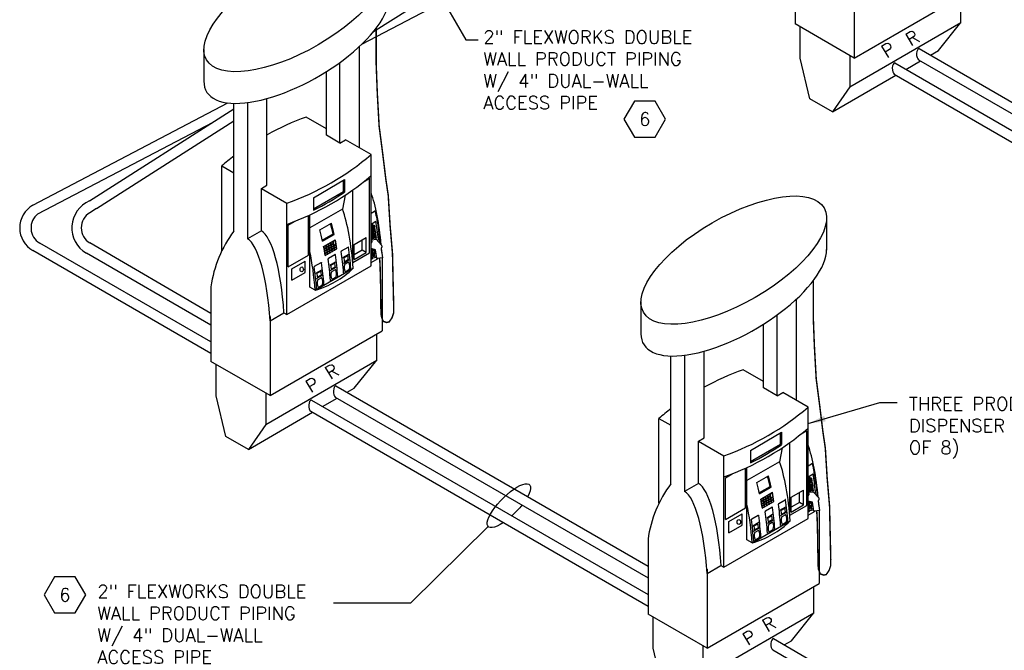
# Model space of a CAD drawing. Extents: x -19547 to -11561, y 2096 to 5601.
# Tile 163 of 168: x -13365 to -12689, y 3631 to 4063. Entities that reach past the tile are written whole.
import ezdxf
from ezdxf.enums import TextEntityAlignment as Align

# ---------------------------------------------------------------- set-up
doc = ezdxf.new("R2010")
doc.units = 0
doc.header["$MEASUREMENT"] = 0
doc.header["$PDSIZE"] = 1
doc.layers.get('0').update_dxf_attribs({"linetype": 'CONTINUOUS'})
for name, color, linetype in [('DISPENSER', 3, 'CONTINUOUS'), ('PIPING-PRODUCT-PREMIUM', 5, 'CONTINUOUS'), ('PIPING-PRODUCT-REGULAR', 4, 'CONTINUOUS'), ('TEXT', 3, 'CONTINUOUS')]:
    doc.layers.add(name, color=color, linetype=linetype)
doc.styles.add('SIMPLEX', font='simplex')
doc.dimstyles.new('DIM96', dxfattribs={"dimscale": 96, "dimtxt": 0.125, "dimasz": 0.125, "dimexe": 0.0625, "dimexo": 0.0625, "dimgap": 0.0625, "dimtad": 1, "dimdec": 4, "dimzin": 3, "dimdsep": 46, "dimlunit": 4, "dimtxsty": 'SIMPLEX', "dimcen": 0, "dimdle": 0.0625, "dimclrd": 3, "dimclre": 3, "dimclrt": 3, "dimadec": 0, "dimazin": 0, "dimtfac": 1, "dimtdec": 4, "dimtmove": 2, "dimatfit": 3, "dimfxl": 1, "dimfrac": 2, "dimtolj": 1, "dimtzin": 0, "dimarcsym": 0})

# ---------------------------------------------------------------- blocks, each defined once
blk = doc.blocks.new('HEX')
at = {"color": 3}
blk.add_lwpolyline([(-0.0577, 0.1), (-0.1155, 0), (-0.0577, -0.1), (0.0577, -0.1), (0.1155, 0), (0.0577, 0.1)], close=True, dxfattribs=at)
at = {"color": 3, "style": 'SIMPLEX'}
blk.add_attdef('D#', text='', height=0.08, dxfattribs=at).set_placement((0, 0), align=Align.MIDDLE)

msp = doc.modelspace()

# ---------------------------------------------------------------- linework, layer by layer
at = {"layer": 'DISPENSER'}
for p, q in [((-12832.8, 4111.56), (-12832.8, 4060.3)), ((-12792.23, 4091.2), (-12792.23, 4036.87)), ((-12792.23, 4036.87), (-12715.34, 4081.26)), ((-12792.23, 4036.87), (-12832.8, 4060.3)), ((-13238.57, 4042.82), (-13238.57, 4021.09)), ((-13131.74, 3975.26), (-13131.74, 4044.86)), ((-13145.15, 3978.52), (-13145.15, 4033.86)), ((-13154.49, 3983.92), (-13154.49, 4027.54)), ((-13195.23, 3949.61), (-13195.23, 4009.08)), ((-13217.97, 3918.21), (-13217.97, 4005.79)), ((-13208.63, 4006.32), (-13208.63, 3912.82)), ((-13154.49, 3988.39), (-13168.35, 3996.4)), ((-13145.15, 3978.52), (-13154.49, 3983.92)), ((-13145.15, 3978.52), (-13141.27, 3980.76)), ((-13123.78, 3970.66), (-13141.27, 3980.76)), ((-13123.78, 3894.4), (-13123.78, 3970.66)), ((-13226.18, 3963.01), (-13217.97, 3958.27)), ((-13226.18, 3904.8), (-13226.18, 3963.01)), ((-13199.1, 3947.37), (-13195.23, 3949.61)), ((-13199.1, 3918.32), (-13199.1, 3947.37)), ((-13199.1, 3947.37), (-13181.61, 3937.27)), ((-13141.66, 3942.83), (-13143.38, 3933.3)), ((-13136.34, 3896.68), (-13136.34, 3946.47)), ((-13181.61, 3861.01), (-13181.61, 3937.27)), ((-13143.38, 3933.3), (-13165.77, 3920.37)), ((-13165.77, 3879.69), (-13165.77, 3929.35)), ((-12811.15, 3927.35), (-12811.15, 3905.25)), ((-13199.1, 3918.32), (-13208.63, 3912.82)), ((-13143.21, 3900.09), (-13139.15, 3902.44)), ((-13116.25, 3899.89), (-13116.25, 3849.8)), ((-13181.61, 3861.01), (-13123.78, 3894.4)), ((-13152.21, 3894.9), (-13148.15, 3897.24)), ((-13151.78, 3891.12), (-13147.73, 3893.46)), ((-13142.78, 3896.31), (-13138.73, 3898.65)), ((-13162.21, 3877.63), (-13136.05, 3892.73)), ((-13161.71, 3889.41), (-13157.65, 3891.76)), ((-13161.28, 3885.63), (-13157.23, 3887.97)), ((-13233.71, 3880.09), (-13233.71, 3828.83)), ((-13162.21, 3877.63), (-13165.77, 3879.69)), ((-12938.57, 3869.62), (-12938.57, 3847.89)), ((-12831.74, 3802.05), (-12831.74, 3871.66)), ((-13193.14, 3856.66), (-13183.61, 3862.17)), ((-13193.14, 3859.73), (-13193.14, 3805.4)), ((-13183.61, 3862.17), (-13181.61, 3861.01)), ((-12845.15, 3805.32), (-12845.15, 3860.65)), ((-12854.49, 3810.71), (-12854.49, 3854.33)), ((-13193.14, 3805.4), (-13116.25, 3849.8)), ((-12917.97, 3745.01), (-12917.97, 3832.59)), ((-12908.63, 3833.11), (-12908.63, 3739.62)), ((-12895.23, 3776.41), (-12895.23, 3835.88)), ((-13193.14, 3805.4), (-13233.71, 3828.83)), ((-12854.49, 3815.19), (-12868.35, 3823.19)), ((-12845.15, 3805.32), (-12854.49, 3810.71)), ((-12845.15, 3805.32), (-12841.27, 3807.56)), ((-12823.78, 3797.46), (-12841.27, 3807.56)), ((-12823.78, 3721.19), (-12823.78, 3797.46)), ((-12926.18, 3789.8), (-12917.97, 3785.06)), ((-12926.18, 3731.59), (-12926.18, 3789.8)), ((-12899.1, 3774.17), (-12895.23, 3776.41)), ((-12899.1, 3745.12), (-12899.1, 3774.17)), ((-12899.1, 3774.17), (-12881.61, 3764.07)), ((-12836.34, 3723.47), (-12836.34, 3773.27)), ((-12841.66, 3769.62), (-12843.38, 3760.09)), ((-12881.61, 3687.81), (-12881.61, 3764.07)), ((-12843.38, 3760.09), (-12865.77, 3747.16)), ((-12865.77, 3706.48), (-12865.77, 3756.14)), ((-12899.1, 3745.12), (-12908.63, 3739.62)), ((-12852.21, 3721.69), (-12848.15, 3724.04)), ((-12843.21, 3726.89), (-12839.15, 3729.23)), ((-12842.78, 3723.11), (-12838.73, 3725.45)), ((-12816.25, 3726.68), (-12816.25, 3676.59)), ((-12881.61, 3687.81), (-12823.78, 3721.19)), ((-12862.21, 3704.42), (-12836.05, 3719.52)), ((-12861.71, 3716.21), (-12857.65, 3718.55)), ((-12851.78, 3717.91), (-12847.73, 3720.25)), ((-12861.28, 3712.43), (-12857.23, 3714.77)), ((-12933.71, 3706.88), (-12933.71, 3655.62)), ((-12862.21, 3704.42), (-12865.77, 3706.48)), ((-12893.14, 3683.46), (-12883.61, 3688.96)), ((-12893.14, 3686.53), (-12893.14, 3632.2)), ((-12883.61, 3688.96), (-12881.61, 3687.81)), ((-12893.14, 3632.2), (-12816.25, 3676.59)), ((-12893.14, 3632.2), (-12933.71, 3655.62))]:
    msp.add_line(p, q, dxfattribs=at)
at = {"layer": 'DISPENSER', "color": 2}
for p, q in [((-12718.91, 4061.2), (-12718.91, 4079.2)), ((-12795.15, 4017.18), (-12718.91, 4061.2)), ((-12734.4, 4041.95), (-12718.91, 4061.2)), ((-12739.79, 4038.84), (-12734.4, 4041.95)), ((-13128.54, 3952.33), (-13124.78, 3954.5)), ((-13124.78, 3903.35), (-13124.78, 3954.5)), ((-13163.42, 3941.11), (-13141.97, 3953.49)), ((-13141.97, 3953.49), (-13141.97, 3944.99)), ((-13163.42, 3941.11), (-13163.42, 3932.5)), ((-13166.77, 3901.69), (-13166.77, 3928.89)), ((-13123.78, 3930.52), (-13121.45, 3931.86)), ((-13180.61, 3922.27), (-13175.85, 3925.01)), ((-13180.61, 3893.7), (-13180.61, 3922.27)), ((-13159.05, 3919.06), (-13151.05, 3923.68)), ((-13123.78, 3923.03), (-13120.46, 3924.95)), ((-13157.08, 3911.29), (-13149.08, 3915.91)), ((-13135.39, 3908.93), (-13127.06, 3913.75)), ((-13127.06, 3903.63), (-13127.06, 3913.75)), ((-13144.01, 3904.75), (-13139.62, 3907.28)), ((-13135.39, 3898.82), (-13135.39, 3908.93)), ((-13180.61, 3893.7), (-13166.77, 3901.69)), ((-13155.24, 3901.42), (-13147.24, 3906.03)), ((-13153.01, 3899.55), (-13148.62, 3902.08)), ((-13136.34, 3896.68), (-13124.78, 3903.35)), ((-13135.39, 3898.82), (-13127.06, 3903.63)), ((-13123.78, 3899.02), (-13122.62, 3899.69)), ((-13178.25, 3892.29), (-13169.13, 3897.56)), ((-13169.13, 3889.85), (-13169.13, 3897.56)), ((-13123.78, 3896.71), (-13118.97, 3899.49)), ((-13178.25, 3884.58), (-13178.25, 3892.29)), ((-13178.25, 3884.58), (-13169.13, 3889.85)), ((-13151.31, 3884.21), (-13146.92, 3886.74)), ((-13142.31, 3889.41), (-13137.92, 3891.94)), ((-13160.81, 3878.73), (-13156.42, 3881.26)), ((-13119.82, 3829.73), (-13119.82, 3847.73)), ((-13196.07, 3785.71), (-13119.82, 3829.73)), ((-13135.31, 3810.48), (-13119.82, 3829.73)), ((-13140.16, 3807.68), (-13135.31, 3810.48)), ((-12863.42, 3767.9), (-12841.97, 3780.28)), ((-12841.97, 3780.28), (-12841.97, 3771.79)), ((-12828.54, 3779.13), (-12824.78, 3781.3)), ((-12824.78, 3730.15), (-12824.78, 3781.3)), ((-12863.42, 3767.9), (-12863.42, 3759.3)), ((-12823.78, 3757.31), (-12821.45, 3758.66)), ((-12880.61, 3749.06), (-12875.85, 3751.81)), ((-12866.77, 3728.48), (-12866.77, 3755.68)), ((-12823.78, 3749.83), (-12820.46, 3751.74)), ((-12880.61, 3720.5), (-12880.61, 3749.06)), ((-12859.05, 3745.86), (-12851.05, 3750.48)), ((-12857.08, 3738.09), (-12849.08, 3742.71)), ((-12835.39, 3735.73), (-12827.06, 3740.54)), ((-12827.06, 3730.42), (-12827.06, 3740.54)), ((-12855.24, 3728.21), (-12847.24, 3732.83)), ((-12844.01, 3731.54), (-12839.62, 3734.07)), ((-12835.39, 3725.61), (-12835.39, 3735.73)), ((-12880.61, 3720.5), (-12866.77, 3728.48)), ((-12878.25, 3719.09), (-12869.13, 3724.36)), ((-12869.13, 3716.65), (-12869.13, 3724.36)), ((-12853.01, 3726.34), (-12848.62, 3728.88)), ((-12836.34, 3723.47), (-12824.78, 3730.15)), ((-12835.39, 3725.61), (-12827.06, 3730.42)), ((-12823.78, 3725.81), (-12822.62, 3726.48)), ((-12823.78, 3723.5), (-12818.97, 3726.28)), ((-12878.25, 3711.38), (-12878.25, 3719.09)), ((-12842.31, 3716.2), (-12837.92, 3718.73)), ((-12878.25, 3711.38), (-12869.13, 3716.65)), ((-12851.31, 3711.01), (-12846.92, 3713.54)), ((-12860.81, 3705.52), (-12856.42, 3708.05)), ((-12819.82, 3656.53), (-12819.82, 3674.53)), ((-12896.07, 3612.51), (-12819.82, 3656.53)), ((-12835.31, 3637.28), (-12819.82, 3656.53)), ((-12840.16, 3634.48), (-12835.31, 3637.28))]:
    msp.add_line(p, q, dxfattribs=at)
at = {"layer": 'DISPENSER', "color": 7}
for p, q in [((-13142.77, 3945.45), (-13142.77, 3953.03)), ((-13163.42, 3933.53), (-13142.77, 3945.45)), ((-13141.97, 3944.99), (-13142.77, 3945.45)), ((-13121.26, 3921.84), (-13123.78, 3921.47)), ((-13121.74, 3921.13), (-13123.78, 3920.83)), ((-13121.1, 3920.73), (-13123.78, 3920.33)), ((-13121.58, 3920.01), (-13123.78, 3919.69)), ((-13157.26, 3912.1), (-13149.87, 3916.37)), ((-13149.08, 3915.91), (-13149.87, 3916.37)), ((-13120.93, 3919.61), (-13123.78, 3919.19)), ((-13121.41, 3918.9), (-13123.78, 3918.55)), ((-13120.77, 3918.49), (-13123.78, 3918.05)), ((-13121.25, 3917.78), (-13123.78, 3917.41)), ((-13120.6, 3917.37), (-13123.78, 3916.91)), ((-13120.44, 3916.25), (-13123.78, 3915.76)), ((-13120.27, 3915.14), (-13123.78, 3914.62)), ((-13120.11, 3914.02), (-13123.78, 3913.48)), ((-13121.08, 3916.66), (-13123.72, 3916.27)), ((-13120.92, 3915.54), (-13123.55, 3915.16)), ((-13120.75, 3914.43), (-13123.39, 3914.04)), ((-13156.2, 3907.65), (-13154.83, 3908.44)), ((-13155.95, 3906.34), (-13154.58, 3907.13)), ((-13155.9, 3906.08), (-13152.93, 3907.79)), ((-13154.6, 3908.57), (-13153.23, 3909.36)), ((-13154.35, 3907.26), (-13152.98, 3908.05)), ((-13154.07, 3905.69), (-13152.7, 3906.48)), ((-13153, 3909.5), (-13151.63, 3910.29)), ((-13152.75, 3908.19), (-13151.38, 3908.98)), ((-13152.7, 3907.93), (-13151.33, 3908.72)), ((-13152.47, 3906.61), (-13151.1, 3907.4)), ((-13152.42, 3906.35), (-13151.05, 3907.14)), ((-13151.4, 3910.42), (-13150.03, 3911.21)), ((-13151.15, 3909.11), (-13149.78, 3909.9)), ((-13151.1, 3908.85), (-13149.73, 3909.64)), ((-13150.87, 3907.54), (-13149.5, 3908.33)), ((-13150.82, 3907.28), (-13149.45, 3908.07)), ((-13150.6, 3905.96), (-13149.23, 3906.75)), ((-13150.55, 3905.7), (-13149.18, 3906.49)), ((-13149.8, 3911.34), (-13148.43, 3912.14)), ((-13149.27, 3908.46), (-13147.9, 3909.25)), ((-13149.22, 3908.2), (-13147.85, 3908.99)), ((-13149, 3906.89), (-13147.63, 3907.68)), ((-13148.95, 3906.62), (-13147.58, 3907.41)), ((-13129.84, 3905.24), (-13129.84, 3912.14)), ((-13155.67, 3904.77), (-13154.3, 3905.56)), ((-13155.62, 3904.5), (-13154.25, 3905.3)), ((-13155.4, 3903.19), (-13154.03, 3903.98)), ((-13155.35, 3902.93), (-13153.98, 3903.72)), ((-13155.14, 3901.62), (-13153.77, 3902.4)), ((-13154.02, 3905.43), (-13152.65, 3906.22)), ((-13153.8, 3904.12), (-13152.43, 3904.91)), ((-13153.75, 3903.85), (-13152.38, 3904.64)), ((-13153.54, 3902.54), (-13152.17, 3903.33)), ((-13152.2, 3905.04), (-13150.83, 3905.83)), ((-13152.15, 3904.78), (-13150.78, 3905.57)), ((-13151.94, 3903.46), (-13150.57, 3904.25)), ((-13150.34, 3904.39), (-13148.97, 3905.18)), ((-13148.74, 3905.31), (-13147.37, 3906.1)), ((-13129.84, 3905.24), (-13135.39, 3902.03)), ((-13127.06, 3903.63), (-13129.84, 3905.24)), ((-12842.77, 3772.24), (-12842.77, 3779.82)), ((-12863.42, 3760.32), (-12842.77, 3772.24)), ((-12841.97, 3771.79), (-12842.77, 3772.24)), ((-12821.26, 3748.64), (-12823.78, 3748.27)), ((-12821.74, 3747.93), (-12823.78, 3747.63)), ((-12821.1, 3747.52), (-12823.78, 3747.13)), ((-12821.58, 3746.81), (-12823.78, 3746.49)), ((-12820.93, 3746.4), (-12823.78, 3745.98)), ((-12821.41, 3745.69), (-12823.78, 3745.34)), ((-12820.77, 3745.28), (-12823.78, 3744.84)), ((-12821.25, 3744.57), (-12823.78, 3744.2)), ((-12820.6, 3744.17), (-12823.78, 3743.7)), ((-12857.26, 3738.9), (-12849.87, 3743.16)), ((-12851.4, 3737.22), (-12850.03, 3738.01)), ((-12849.08, 3742.71), (-12849.87, 3743.16)), ((-12849.8, 3738.14), (-12848.43, 3738.93)), ((-12829.84, 3732.03), (-12829.84, 3738.93)), ((-12820.44, 3743.05), (-12823.78, 3742.56)), ((-12820.27, 3741.93), (-12823.78, 3741.42)), ((-12820.11, 3740.81), (-12823.78, 3740.27)), ((-12821.08, 3743.46), (-12823.72, 3743.07)), ((-12820.92, 3742.34), (-12823.55, 3741.95)), ((-12820.75, 3741.22), (-12823.39, 3740.83)), ((-12856.2, 3734.44), (-12854.83, 3735.24)), ((-12855.95, 3733.13), (-12854.58, 3733.93)), ((-12855.9, 3732.87), (-12852.93, 3734.59)), ((-12855.67, 3731.56), (-12854.3, 3732.35)), ((-12855.62, 3731.3), (-12854.25, 3732.09)), ((-12855.4, 3729.99), (-12854.03, 3730.78)), ((-12854.6, 3735.37), (-12853.23, 3736.16)), ((-12854.35, 3734.06), (-12852.98, 3734.85)), ((-12854.07, 3732.49), (-12852.7, 3733.28)), ((-12854.02, 3732.22), (-12852.65, 3733.01)), ((-12853.8, 3730.91), (-12852.43, 3731.7)), ((-12853.75, 3730.65), (-12852.38, 3731.44)), ((-12853, 3736.29), (-12851.63, 3737.08)), ((-12852.75, 3734.98), (-12851.38, 3735.77)), ((-12852.7, 3734.72), (-12851.33, 3735.51)), ((-12852.47, 3733.41), (-12851.1, 3734.2)), ((-12852.42, 3733.15), (-12851.05, 3733.94)), ((-12852.2, 3731.83), (-12850.83, 3732.62)), ((-12852.15, 3731.57), (-12850.78, 3732.36)), ((-12851.94, 3730.26), (-12850.57, 3731.05)), ((-12851.15, 3735.91), (-12849.78, 3736.7)), ((-12851.1, 3735.64), (-12849.73, 3736.44)), ((-12850.87, 3734.33), (-12849.5, 3735.12)), ((-12850.82, 3734.07), (-12849.45, 3734.86)), ((-12850.6, 3732.76), (-12849.23, 3733.55)), ((-12850.55, 3732.49), (-12849.18, 3733.29)), ((-12850.34, 3731.18), (-12848.97, 3731.97)), ((-12849.27, 3735.26), (-12847.9, 3736.05)), ((-12849.22, 3734.99), (-12847.85, 3735.79)), ((-12849, 3733.68), (-12847.63, 3734.47)), ((-12848.95, 3733.42), (-12847.58, 3734.21)), ((-12848.74, 3732.11), (-12847.37, 3732.89)), ((-12829.84, 3732.03), (-12835.39, 3728.83)), ((-12827.06, 3730.42), (-12829.84, 3732.03)), ((-12855.35, 3729.72), (-12853.98, 3730.51)), ((-12855.14, 3728.41), (-12853.77, 3729.2)), ((-12853.54, 3729.33), (-12852.17, 3730.12))]:
    msp.add_line(p, q, dxfattribs=at)
at = {"layer": 'DISPENSER', "color": 1}
for p, q in [((-13121.9, 3922.25), (-13123.78, 3921.97)), ((-13121.9, 3922.25), (-13123.78, 3921.97)), ((-13122.98, 3923.5), (-13122.78, 3922.12)), ((-13121.9, 3922.25), (-13121.26, 3921.84)), ((-13121.26, 3921.84), (-13121.74, 3921.13)), ((-13121.74, 3921.13), (-13121.1, 3920.73)), ((-13121.1, 3920.73), (-13121.58, 3920.01)), ((-13121.58, 3920.01), (-13120.93, 3919.61)), ((-13123.78, 3916.33), (-13123.72, 3916.27)), ((-13123.72, 3916.27), (-13123.78, 3916.2)), ((-13123.78, 3915.34), (-13123.55, 3915.16)), ((-13123.55, 3915.16), (-13123.78, 3914.89)), ((-13123.78, 3914.36), (-13123.39, 3914.04)), ((-13123.39, 3914.04), (-13123.78, 3913.59)), ((-13123.78, 3913.38), (-13123.22, 3912.92)), ((-13120.59, 3913.31), (-13123.22, 3912.92)), ((-13120.93, 3919.61), (-13121.41, 3918.9)), ((-13121.41, 3918.9), (-13120.77, 3918.49)), ((-13120.77, 3918.49), (-13121.25, 3917.78)), ((-13121.25, 3917.78), (-13120.6, 3917.37)), ((-13120.6, 3917.37), (-13121.08, 3916.66)), ((-13121.08, 3916.66), (-13120.44, 3916.25)), ((-13120.44, 3916.25), (-13120.92, 3915.54)), ((-13120.92, 3915.54), (-13120.27, 3915.14)), ((-13120.27, 3915.14), (-13120.75, 3914.43)), ((-13120.75, 3914.43), (-13120.11, 3914.02)), ((-13120.11, 3914.02), (-13120.59, 3913.31)), ((-13120.59, 3913.31), (-13120.51, 3912.75)), ((-13123.22, 3912.92), (-13123.14, 3912.36)), ((-12821.9, 3749.05), (-12823.78, 3748.77)), ((-12821.9, 3749.05), (-12823.78, 3748.77)), ((-12822.98, 3750.29), (-12822.78, 3748.92)), ((-12821.9, 3749.05), (-12821.26, 3748.64)), ((-12821.26, 3748.64), (-12821.74, 3747.93)), ((-12821.74, 3747.93), (-12821.1, 3747.52)), ((-12821.1, 3747.52), (-12821.58, 3746.81)), ((-12821.58, 3746.81), (-12820.93, 3746.4)), ((-12820.93, 3746.4), (-12821.41, 3745.69)), ((-12821.41, 3745.69), (-12820.77, 3745.28)), ((-12820.77, 3745.28), (-12821.25, 3744.57)), ((-12821.25, 3744.57), (-12820.6, 3744.17)), ((-12820.6, 3744.17), (-12821.08, 3743.46)), ((-12823.78, 3743.12), (-12823.72, 3743.07)), ((-12823.72, 3743.07), (-12823.78, 3743)), ((-12823.78, 3742.14), (-12823.55, 3741.95)), ((-12823.55, 3741.95), (-12823.78, 3741.69)), ((-12823.78, 3741.15), (-12823.39, 3740.83)), ((-12823.39, 3740.83), (-12823.78, 3740.38)), ((-12823.78, 3740.17), (-12823.22, 3739.72)), ((-12820.59, 3740.1), (-12823.22, 3739.72)), ((-12823.22, 3739.72), (-12823.14, 3739.16)), ((-12821.08, 3743.46), (-12820.44, 3743.05)), ((-12820.44, 3743.05), (-12820.92, 3742.34)), ((-12820.92, 3742.34), (-12820.27, 3741.93)), ((-12820.27, 3741.93), (-12820.75, 3741.22)), ((-12820.75, 3741.22), (-12820.11, 3740.81)), ((-12820.11, 3740.81), (-12820.59, 3740.1)), ((-12820.59, 3740.1), (-12820.51, 3739.54))]:
    msp.add_line(p, q, dxfattribs=at)
at = {"layer": 'DISPENSER', "const_width": 1}
for points in [[(-13120.27, 4057.38), (-13120.27, 4032.28), (-13119.52, 4012.69), (-13118.27, 3990.19), (-13115.77, 3971.02), (-13113.68, 3953.94), (-13112.01, 3942.69), (-13110.76, 3922.27), (-13109.09, 3902.69), (-13108.68, 3883.94), (-13108.26, 3866.43), (-13108.35, 3861.99), (-13109.43, 3858.75), (-13111.35, 3855.99), (-13113.08, 3855.53), (-13115.47, 3856.37), (-13116.79, 3859.81), (-13117.05, 3864.52), (-13117.09, 3870.24), (-13117.25, 3875.21), (-13117.25, 3881.22), (-13117.37, 3885.3), (-13117.49, 3889.5), (-13117.61, 3894.55), (-13117.92, 3899.64)], [(-12820.27, 3884.18), (-12820.27, 3859.07), (-12819.52, 3839.49), (-12818.27, 3816.99), (-12815.77, 3797.82), (-12813.68, 3780.73), (-12812.01, 3769.48), (-12810.76, 3749.07), (-12809.09, 3729.48), (-12808.68, 3710.73), (-12808.26, 3693.23), (-12808.35, 3688.79), (-12809.43, 3685.55), (-12811.35, 3682.78), (-12813.08, 3682.33), (-12815.47, 3683.17), (-12816.79, 3686.6), (-12817.05, 3691.31), (-12817.09, 3697.03), (-12817.25, 3702), (-12817.25, 3708.01), (-12817.37, 3712.09), (-12817.49, 3716.3), (-12817.61, 3721.34), (-12817.92, 3726.44)]]:
    msp.add_lwpolyline(points, dxfattribs=at)
at = {"layer": 'DISPENSER', "color": 2}
for points in [[(-12795.15, 4038.56), (-12795.15, 4017.18), (-12807.06, 4000), (-12822.55, 4008.94), (-12829.23, 4036.85), (-12829.23, 4058.23)], [(-12756.67, 4029.09), (-12746.67, 4034.86)], [(-12807.06, 4000), (-12763.55, 4025.12)], [(-13156.34, 3907.71), (-13148.34, 3912.33)], [(-13196.07, 3807.09), (-13196.07, 3785.71), (-13207.98, 3768.53), (-13223.46, 3777.47), (-13230.14, 3805.38), (-13230.14, 3826.77)], [(-13157.04, 3797.94), (-13147.04, 3803.71)], [(-13207.98, 3768.53), (-13163.92, 3793.96)], [(-12856.34, 3734.51), (-12848.34, 3739.13)], [(-12896.07, 3633.89), (-12896.07, 3612.51), (-12907.98, 3595.32), (-12923.46, 3604.26), (-12930.14, 3632.18), (-12930.14, 3653.56)]]:
    msp.add_lwpolyline(points, dxfattribs=at)
at = {"layer": 'DISPENSER', "color": 7}
for points in [[(-13155.95, 3906.34, 0.001852), (-13156.2, 3907.65)], [(-13154.58, 3907.13, 0.001855), (-13154.83, 3908.44)], [(-13154.35, 3907.26, 0.001852), (-13154.6, 3908.57)], [(-13154.3, 3905.56, 0.001853), (-13154.53, 3906.87)], [(-13154.07, 3905.69, 0.00185), (-13154.3, 3907)], [(-13152.98, 3908.05, 0.001855), (-13153.23, 3909.36)], [(-13152.75, 3908.19, 0.001852), (-13153, 3909.5)], [(-13152.7, 3906.48, 0.001853), (-13152.93, 3907.79)], [(-13152.47, 3906.61, 0.00185), (-13152.7, 3907.93)], [(-13152.2, 3905.04, 0.001849), (-13152.42, 3906.35)], [(-13151.38, 3908.98, 0.001855), (-13151.63, 3910.29)], [(-13151.15, 3909.11, 0.001852), (-13151.4, 3910.42)], [(-13151.1, 3907.4, 0.001853), (-13151.33, 3908.72)], [(-13150.87, 3907.54, 0.00185), (-13151.1, 3908.85)], [(-13150.83, 3905.83, 0.001852), (-13151.05, 3907.14, 0.001852)], [(-13150.6, 3905.96, 0.001849), (-13150.82, 3907.28, 0.001849)], [(-13149.78, 3909.9, 0.001855), (-13150.03, 3911.21)], [(-13149.27, 3908.46, 0.004071), (-13149.8, 3911.34, 0.004071)], [(-13149.5, 3908.33, 0.001853), (-13149.73, 3909.64)], [(-13149.23, 3906.75, 0.001852), (-13149.45, 3908.07, 0.001852)], [(-13149, 3906.89, 0.001849), (-13149.22, 3908.2, 0.001849)], [(-13148.97, 3905.18, 0.001851), (-13149.18, 3906.49, 0.001851)], [(-13148.74, 3905.31, 0.001848), (-13148.95, 3906.62, 0.001848)], [(-13147.9, 3909.25), (-13147.9, 3909.25, 0.004293), (-13148.43, 3912.14)], [(-13147.63, 3907.68), (-13147.63, 3907.68, 0.001822), (-13147.85, 3908.99)], [(-13147.37, 3906.1), (-13147.37, 3906.1, 0.001749), (-13147.58, 3907.41)], [(-13155.67, 3904.77, 0.00185), (-13155.9, 3906.08, 0.00185)], [(-13155.4, 3903.19, 0.001849), (-13155.62, 3904.5, 0.001849)], [(-13155.14, 3901.62, 0.001848), (-13155.35, 3902.93)], [(-13154.03, 3903.98, 0.001852), (-13154.25, 3905.3, 0.001852)], [(-13153.8, 3904.12, 0.001849), (-13154.02, 3905.43)], [(-13153.77, 3902.4, 0.001851), (-13153.98, 3903.72)], [(-13153.54, 3902.54, 0.001848), (-13153.75, 3903.85)], [(-13152.43, 3904.91, 0.001852), (-13152.65, 3906.22)], [(-13152.17, 3903.33, 0.001851), (-13152.38, 3904.64)], [(-13151.94, 3903.46, 0.001848), (-13152.15, 3904.78)], [(-13150.57, 3904.25, 0.001851), (-13150.78, 3905.57)], [(-13150.34, 3904.39, 0.001848), (-13150.55, 3905.7)], [(-12849.78, 3736.7, 0.001855), (-12850.03, 3738.01)], [(-12849.27, 3735.26, 0.004071), (-12849.8, 3738.14, 0.004071)], [(-12847.9, 3736.05), (-12847.9, 3736.05, 0.004293), (-12848.43, 3738.93)], [(-12855.95, 3733.13, 0.001852), (-12856.2, 3734.44)], [(-12855.67, 3731.56, 0.00185), (-12855.9, 3732.87, 0.00185)], [(-12855.4, 3729.99, 0.001849), (-12855.62, 3731.3, 0.001849)], [(-12854.58, 3733.93, 0.001855), (-12854.83, 3735.24)], [(-12854.35, 3734.06, 0.001852), (-12854.6, 3735.37)], [(-12854.3, 3732.35, 0.001853), (-12854.53, 3733.66)], [(-12854.07, 3732.49, 0.00185), (-12854.3, 3733.8)], [(-12854.03, 3730.78, 0.001852), (-12854.25, 3732.09, 0.001852)], [(-12853.8, 3730.91, 0.001849), (-12854.02, 3732.22)], [(-12853.54, 3729.33, 0.001848), (-12853.75, 3730.65)], [(-12852.98, 3734.85, 0.001855), (-12853.23, 3736.16)], [(-12852.75, 3734.98, 0.001852), (-12853, 3736.29)], [(-12852.7, 3733.28, 0.001853), (-12852.93, 3734.59)], [(-12852.47, 3733.41, 0.00185), (-12852.7, 3734.72)], [(-12852.43, 3731.7, 0.001852), (-12852.65, 3733.01)], [(-12852.2, 3731.83, 0.001849), (-12852.42, 3733.15)], [(-12852.17, 3730.12, 0.001851), (-12852.38, 3731.44)], [(-12851.94, 3730.26, 0.001848), (-12852.15, 3731.57)], [(-12851.38, 3735.77, 0.001855), (-12851.63, 3737.08)], [(-12851.15, 3735.91, 0.001852), (-12851.4, 3737.22)], [(-12851.1, 3734.2, 0.001853), (-12851.33, 3735.51)], [(-12850.87, 3734.33, 0.00185), (-12851.1, 3735.64)], [(-12850.83, 3732.62, 0.001852), (-12851.05, 3733.94, 0.001852)], [(-12850.6, 3732.76, 0.001849), (-12850.82, 3734.07, 0.001849)], [(-12850.57, 3731.05, 0.001851), (-12850.78, 3732.36)], [(-12850.34, 3731.18, 0.001848), (-12850.55, 3732.49)], [(-12849.5, 3735.12, 0.001853), (-12849.73, 3736.44)], [(-12849.23, 3733.55, 0.001852), (-12849.45, 3734.86, 0.001852)], [(-12849, 3733.68, 0.001849), (-12849.22, 3734.99, 0.001849)], [(-12848.97, 3731.97, 0.001851), (-12849.18, 3733.29, 0.001851)], [(-12848.74, 3732.11, 0.001848), (-12848.95, 3733.42, 0.001848)], [(-12847.63, 3734.47), (-12847.63, 3734.47, 0.001822), (-12847.85, 3735.79)], [(-12847.37, 3732.89), (-12847.37, 3732.89, 0.001749), (-12847.58, 3734.21)], [(-12855.14, 3728.41, 0.001848), (-12855.35, 3729.72)], [(-12853.77, 3729.2, 0.001851), (-12853.98, 3730.51)]]:
    msp.add_lwpolyline(points, format="xyb", dxfattribs=at)
at = {"layer": 'DISPENSER'}
for points in [[(-13123.78, 3909.96), (-13123.15, 3910.75), (-13123.38, 3912.33), (-13120.38, 3912.77), (-13116.53, 3908.54), (-13116.36, 3907.36), (-13116.83, 3906.34), (-13115.89, 3899.94), (-13119.95, 3899.34), (-13120.85, 3905.47), (-13123.78, 3906.28)], [(-13120.06, 3900.06), (-13122.88, 3899.65), (-13123.78, 3905.8)], [(-12823.78, 3736.76), (-12823.15, 3737.55), (-12823.38, 3739.12), (-12820.38, 3739.56), (-12816.53, 3735.33), (-12816.36, 3734.15), (-12816.83, 3733.14), (-12815.89, 3726.73), (-12819.95, 3726.14), (-12820.85, 3732.26), (-12823.78, 3733.07)], [(-12820.06, 3726.86), (-12822.88, 3726.45), (-12823.78, 3732.59)]]:
    msp.add_lwpolyline(points, dxfattribs=at)
at = {"layer": 'DISPENSER', "color": 1}
for points in [[(-13142.47, 3899.47, -0.001985), (-13142.27, 3897.62), (-13142.27, 3897.62, 0.543613), (-13141.9, 3897.43), (-13139.67, 3898.72, 0.297132), (-13139.42, 3899.2), (-13139.42, 3899.2, 0.002001), (-13139.63, 3901.05, 0.539267), (-13140.01, 3901.24), (-13142.22, 3899.96, 0.297833)], [(-13151.47, 3894.27, -0.001985), (-13151.27, 3892.42), (-13151.27, 3892.42, 0.543613), (-13150.9, 3892.23), (-13148.67, 3893.52, 0.297132), (-13148.42, 3894.01), (-13148.42, 3894.01, 0.002001), (-13148.63, 3895.86, 0.539267), (-13149.01, 3896.04), (-13151.22, 3894.76, 0.297833)], [(-13160.97, 3888.79, -0.001985), (-13160.77, 3886.94), (-13160.77, 3886.94, 0.543613), (-13160.4, 3886.75), (-13158.17, 3888.04, 0.297132), (-13157.92, 3888.52), (-13157.92, 3888.52, 0.002001), (-13158.13, 3890.37, 0.539267), (-13158.51, 3890.56), (-13160.72, 3889.28, 0.297833)], [(-12842.47, 3726.27, -0.001985), (-12842.27, 3724.42), (-12842.27, 3724.42, 0.543613), (-12841.9, 3724.22), (-12839.67, 3725.51, 0.297132), (-12839.42, 3726), (-12839.42, 3726, 0.002001), (-12839.63, 3727.85, 0.539267), (-12840.01, 3728.03), (-12842.22, 3726.75, 0.297833)], [(-12860.97, 3715.58, -0.001985), (-12860.77, 3713.73), (-12860.77, 3713.73, 0.543613), (-12860.4, 3713.54), (-12858.17, 3714.83, 0.297132), (-12857.92, 3715.32), (-12857.92, 3715.32, 0.002001), (-12858.13, 3717.17, 0.539267), (-12858.51, 3717.35), (-12860.72, 3716.07, 0.297833)], [(-12851.47, 3721.07, -0.001985), (-12851.27, 3719.22), (-12851.27, 3719.22, 0.543613), (-12850.9, 3719.03), (-12848.67, 3720.31, 0.297132), (-12848.42, 3720.8), (-12848.42, 3720.8, 0.002001), (-12848.63, 3722.65, 0.539267), (-12849.01, 3722.84), (-12851.22, 3721.56, 0.297833)]]:
    msp.add_lwpolyline(points, format="xyb", close=True, dxfattribs=at)
at = {"layer": 'DISPENSER'}
for points in [[(-13120.22, 3901.14), (-13121.4, 3900.77, -0.46232), (-13122.37, 3901.37), (-13123.06, 3906.08)], [(-13122.98, 3905.56), (-13121.95, 3904.91, -0.226401), (-13121.8, 3904.28), (-13122.33, 3901.23)], [(-13122.71, 3905.98), (-13121.62, 3905.29, -0.243692), (-13121.31, 3904.18), (-13121.9, 3900.78)], [(-12820.22, 3727.94), (-12821.4, 3727.56, -0.46232), (-12822.37, 3728.17), (-12823.06, 3732.87)], [(-12822.98, 3732.35), (-12821.95, 3731.7, -0.226401), (-12821.8, 3731.07), (-12822.33, 3728.02)], [(-12822.71, 3732.77), (-12821.62, 3732.09, -0.243692), (-12821.31, 3730.98), (-12821.9, 3727.58)]]:
    msp.add_lwpolyline(points, format="xyb", dxfattribs=at)
at = {"layer": 'DISPENSER', "color": 2}
for points in [[(-13162.75, 3893.56, -0.305739), (-13162.51, 3894.06), (-13158.12, 3896.6, -0.531751), (-13157.75, 3896.42)], [(-13141.75, 3890.6, 0.441442), (-13141.4, 3890.49), (-13138.92, 3891.92, 0.191447), (-13138.69, 3892.21, 0.189181), (-13139.07, 3896.72, 0.433762), (-13139.42, 3896.82), (-13141.87, 3895.4, 0.195171), (-13142.1, 3895.11, 0.178806), (-13141.75, 3890.6)], [(-13160.25, 3879.92, 0.441442), (-13159.9, 3879.81), (-13157.42, 3881.24, 0.191447), (-13157.19, 3881.53, 0.189181), (-13157.57, 3886.04, 0.433762), (-13157.92, 3886.14), (-13160.37, 3884.72, 0.195171), (-13160.6, 3884.43, 0.178806), (-13160.25, 3879.92)], [(-13150.75, 3885.41, 0.441442), (-13150.4, 3885.29), (-13147.92, 3886.73, 0.191447), (-13147.69, 3887.02, 0.189181), (-13148.07, 3891.52, 0.433762), (-13148.42, 3891.63), (-13150.87, 3890.21, 0.195171), (-13151.1, 3889.91, 0.178806), (-13150.75, 3885.41)], [(-12862.75, 3720.36, -0.305739), (-12862.51, 3720.86), (-12858.12, 3723.39, -0.531751), (-12857.75, 3723.21)], [(-12850.75, 3712.2, 0.441442), (-12850.4, 3712.09), (-12847.92, 3713.52, 0.191447), (-12847.69, 3713.81, 0.189181), (-12848.07, 3718.32, 0.433762), (-12848.42, 3718.42), (-12850.87, 3717, 0.195171), (-12851.1, 3716.71, 0.178806), (-12850.75, 3712.2)], [(-12841.75, 3717.4, 0.441442), (-12841.4, 3717.29), (-12838.92, 3718.72, 0.191447), (-12838.69, 3719.01, 0.189181), (-12839.07, 3723.51, 0.433762), (-12839.42, 3723.62), (-12841.87, 3722.2, 0.195171), (-12842.1, 3721.9, 0.178806), (-12841.75, 3717.4)], [(-12860.25, 3706.72, 0.441442), (-12859.9, 3706.6), (-12857.42, 3708.04, 0.191447), (-12857.19, 3708.33, 0.189181), (-12857.57, 3712.83, 0.433762), (-12857.92, 3712.94), (-12860.37, 3711.52, 0.195171), (-12860.6, 3711.22, 0.178806), (-12860.25, 3706.72)]]:
    msp.add_lwpolyline(points, format="xyb", dxfattribs=at)
at = {"layer": 'DISPENSER'}
for centre, radius, start, end in [((-13105.37, 3820.54), 186.8, 109.70383, 118.75156), ((-13105.37, 3820.54), 186.8, 127.06958, 130.29617), ((-13244.59, 4113.14), 186.8, 289.70383, 310.29617), ((-13244.59, 4098.71), 186.8, 289.70383, 310.29617), ((-13152.21, 3868.75), 82.29, 143.05088, 172.07743), ((-13178.97, 3936.86), 61.55, 285.79898, 314.20102), ((-12805.37, 3647.33), 186.8, 109.70383, 118.75156), ((-12805.37, 3647.33), 186.8, 127.06958, 130.29617), ((-12944.59, 3939.93), 186.8, 289.70383, 310.29617), ((-12944.59, 3925.5), 186.8, 289.70383, 310.29617), ((-12852.21, 3695.54), 82.29, 143.05088, 172.07743), ((-12878.97, 3763.65), 61.55, 285.79898, 314.20102)]:
    msp.add_arc(centre, radius, start, end, dxfattribs=at)
at = {"layer": 'DISPENSER', "color": 2}
for centre, radius, start, end in [((-13246.5, 4099.81), 186.8, 296.40808, 304.0252), ((-13121.2, 3931.43), 0.5, 12.05874, 120), ((-13139.5, 3907.06), 0.25, 7.99248, 120), ((-13120.75, 3912.57), 2, 324.06615, 6.32529), ((-13152.76, 3899.12), 0.5, 120, 188.00171), ((-13148.5, 3901.87), 0.25, 7.99249, 120), ((-13143.76, 3904.31), 0.5, 120, 188.00171), ((-13147.17, 3887.17), 0.5, 300, 4.36113), ((-13142.43, 3889.62), 0.25, 184.37972, 300), ((-13138.17, 3892.37), 0.5, 300, 4.36113), ((-13156.67, 3881.69), 0.5, 300, 4.36113), ((-13151.43, 3884.43), 0.25, 184.37972, 300), ((-13160.93, 3878.94), 0.25, 184.37972, 300), ((-12946.5, 3926.6), 186.8, 296.40808, 304.0252), ((-12821.2, 3758.22), 0.5, 12.05874, 120), ((-12820.75, 3739.37), 2, 324.06615, 6.32529), ((-12843.76, 3731.11), 0.5, 120, 188.00171), ((-12839.5, 3733.86), 0.25, 7.99248, 120), ((-12852.76, 3725.91), 0.5, 120, 188.00171), ((-12848.5, 3728.66), 0.25, 7.99249, 120), ((-12838.17, 3719.17), 0.5, 300, 4.36113), ((-12851.43, 3711.22), 0.25, 184.37972, 300), ((-12847.17, 3713.97), 0.5, 300, 4.36113), ((-12842.43, 3716.42), 0.25, 184.37972, 300), ((-12860.93, 3705.74), 0.25, 184.37972, 300), ((-12856.67, 3708.48), 0.5, 300, 4.36113)]:
    msp.add_arc(centre, radius, start, end, dxfattribs=at)
at = {"layer": 'DISPENSER'}
for centre in [(-13174.86, 4071.51), (-12874.86, 3898.3)]:
    msp.add_ellipse(centre, major_axis=(-61.98, -35.78), ratio=0.413103, dxfattribs=at)
for centre, major_axis, ratio, start_param, end_param in [((-13174.86, 4049.77), (-61.98, -35.78), 0.413103, 6.043584, 9.196117), ((-13131.79, 3892.67), (-2.11, 65.07), 0.244624, 4.956517, 5.628974), ((-13151.4, 3881.35), (-2.11, 65.07), 0.244624, 4.880239, 5.628974), ((-13199.15, 3853.78), (-2.11, 65.07), 0.244624, 4.833761, 6.148341), ((-13208.69, 3848.27), (-2.11, 65.07), 0.244624, 4.833761, 6.148341), ((-13131.79, 3892.67), (-2.11, 65.07), 0.244624, 4.871248, 4.921949), ((-13131.79, 3892.67), (-2.11, 65.07), 0.244624, 4.871248, 4.921949), ((-13177.55, 3866.25), (-2.11, 65.07), 0.244624, 4.880239, 5.328056), ((-12874.86, 3876.57), (-61.98, -35.78), 0.413103, 6.043584, 9.196117), ((-12831.79, 3719.46), (-2.11, 65.07), 0.244624, 4.956517, 5.628974), ((-12851.4, 3708.15), (-2.11, 65.07), 0.244624, 4.880239, 5.628974), ((-12899.15, 3680.57), (-2.11, 65.07), 0.244624, 4.833761, 6.148341), ((-12908.69, 3675.07), (-2.11, 65.07), 0.244624, 4.833761, 6.148341), ((-12877.55, 3693.04), (-2.11, 65.07), 0.244624, 4.880239, 5.328056), ((-12831.79, 3719.46), (-2.11, 65.07), 0.244624, 4.871248, 4.921949), ((-12831.79, 3719.46), (-2.11, 65.07), 0.244624, 4.871248, 4.921949)]:
    msp.add_ellipse(centre, major_axis=major_axis, ratio=ratio, start_param=start_param, end_param=end_param, dxfattribs=at)
at = {"layer": 'DISPENSER', "color": 7}
for centre in [(-13161.27, 3876.57), (-12861.27, 3703.36)]:
    msp.add_ellipse(centre, major_axis=(-2.11, 65.07), ratio=0.244624, start_param=5.362633, end_param=5.506849, dxfattribs=at)
at = {"layer": 'DISPENSER', "color": 2}
for centre, start_param, end_param in [((-13160.47, 3876.11), 5.362633, 5.524395), ((-13168.47, 3871.49), 5.362633, 5.524395), ((-13168.47, 3871.49), 5.182346, 5.294844), ((-13160.47, 3876.11), 5.182346, 5.294844), ((-13152.97, 3880.44), 4.889465, 5.126567), ((-13161.97, 3875.24), 4.889465, 5.126567), ((-13157.97, 3877.55), 4.890753, 5.127124), ((-13176.47, 3866.87), 4.890753, 5.127124), ((-13171.47, 3869.76), 4.889465, 5.126567), ((-13166.97, 3872.36), 4.890753, 5.127124), ((-12868.47, 3698.29), 5.362633, 5.524395), ((-12860.47, 3702.9), 5.362633, 5.524395), ((-12860.47, 3702.9), 5.182346, 5.294844), ((-12868.47, 3698.29), 5.182346, 5.294844), ((-12857.97, 3704.35), 4.890753, 5.127124), ((-12852.97, 3707.23), 4.889465, 5.126567), ((-12866.97, 3699.15), 4.890753, 5.127124), ((-12861.97, 3702.04), 4.889465, 5.126567), ((-12876.47, 3693.67), 4.890753, 5.127124), ((-12871.47, 3696.55), 4.889465, 5.126567)]:
    msp.add_ellipse(centre, major_axis=(-2.11, 65.07), ratio=0.244624, start_param=start_param, end_param=end_param, dxfattribs=at)
at = {"layer": 'DISPENSER', "color": 1}
for centre in [(-13171.37, 3891.96), (-12871.37, 3718.75)]:
    msp.add_ellipse(centre, major_axis=(0, 1.67), ratio=0.698745, dxfattribs=at)
at = {"layer": 'DISPENSER', "color": 2}
for points in [[(-13117.42, 3909.51), (-13117.43, 3909.62), (-13117.44, 3909.74), (-13118.02, 3915.64), (-13118.78, 3921.21), (-13120.01, 3928.13), (-13120.35, 3929.86), (-13120.71, 3931.53)], [(-12817.42, 3736.31), (-12817.43, 3736.42), (-12817.44, 3736.53), (-12818.02, 3742.44), (-12818.77, 3748), (-12820.01, 3754.92), (-12820.35, 3756.66), (-12820.71, 3758.33)]]:
    msp.add_open_spline(points, degree=3, knots=[4.9670864, 4.9670864, 4.9670864, 4.9670864, 4.9724958, 4.9724958, 5.2499643, 5.2499643, 5.346627, 5.346627, 5.346627, 5.346627], dxfattribs=at)
for points in [[(-13118.76, 3912.79), (-13119.23, 3917.02), (-13119.8, 3921.1), (-13120.46, 3924.95)], [(-12818.76, 3739.59), (-12819.23, 3743.81), (-12819.8, 3747.9), (-12820.46, 3751.74)]]:
    msp.add_open_spline(points, degree=3, dxfattribs=at)
at = {"layer": 'DISPENSER'}
for p in [(-13153.64, 3902.34), (-13152.04, 3903.26), (-13150.44, 3904.19), (-13148.84, 3905.11), (-12850.44, 3730.98), (-12848.84, 3731.91), (-12853.64, 3729.13), (-12852.04, 3730.06)]:
    msp.add_point(p, dxfattribs=at)
at = {"layer": 'PIPING-PRODUCT-PREMIUM'}
for p, q in [((-13122.15, 4055), (-12989.29, 4139.76)), ((-12747.59, 4043.34), (-12532.8, 3919.33)), ((-12748.03, 4035.65), (-12532.8, 3911.38)), ((-13316.96, 3938.88), (-13217.97, 4002.03)), ((-13312.27, 3933.72), (-13217.97, 3993.87)), ((-13312.27, 3933.72), (-13316.74, 3930.83)), ((-13233.71, 3861.77), (-13316.76, 3910.07)), ((-13233.71, 3853.75), (-13319.22, 3903.12)), ((-13147.89, 3812.15), (-12933.71, 3688.49)), ((-13148.34, 3804.46), (-12933.71, 3680.54)), ((-12847.64, 3638.8), (-12736.22, 3574.47, 0)), ((-12848.09, 3631.11), (-12739.16, 3568.22, 0))]:
    msp.add_line(p, q, dxfattribs=at)
for centre, radius, start, end in [((-13309.22, 3920.44), 20, 112.77769, 240), ((-13310.73, 3920.44), 12, 120.05858, 239.81879)]:
    msp.add_arc(centre, radius, start, end, dxfattribs=at)
for centre, major_axis, start_param, end_param in [((-12747.59, 4039.43), (0, 3.91), 0, 2.887656), ((-13147.89, 3808.24), (0, 3.91), 0, 2.887656), ((-12847.64, 3634.89), (0, -3.91), 3.141593, 6.029248)]:
    msp.add_ellipse(centre, major_axis=major_axis, ratio=0.45242, start_param=start_param, end_param=end_param, dxfattribs=at)
at = {"layer": 'PIPING-PRODUCT-REGULAR'}
for p, q in [((-13130.13, 4046.39), (-12992.63, 4118.38)), ((-12764.29, 4033.49), (-12532.8, 3899.84)), ((-12764.73, 4025.8), (-12532.8, 3891.89)), ((-13355.98, 3936.02), (-13222.07, 4006.09)), ((-13352.46, 3930), (-13232.17, 3992.97)), ((-13233.71, 3842.2), (-13351.21, 3910.04)), ((-13233.71, 3834.26), (-13355.97, 3904.84)), ((-13164.78, 3802.4), (-12933.71, 3669)), ((-13165.22, 3794.71), (-12933.71, 3661.05))]:
    msp.add_line(p, q, dxfattribs=at)
for centre, radius, start in [((-13346.97, 3920.43), 18, 120.00266), ((-13345.21, 3920.43), 12, 127.14274)]:
    msp.add_arc(centre, radius, start, 240, dxfattribs=at)
for centre in [(-12764.29, 4029.58), (-13164.78, 3798.49)]:
    msp.add_ellipse(centre, major_axis=(0, 3.91), ratio=0.45242, start_param=0, end_param=2.887656, dxfattribs=at)
at = {"layer": 'TEXT', "elevation": 0}
msp.add_lwpolyline([(-13072.09, 4072.3), (-13058.8, 4049.29), (-13050.27, 4049.29)], dxfattribs=at)
at = {"layer": 'TEXT', "linetype": 'Continuous'}
msp.add_lwpolyline([(-13149.53, 3663.3), (-13096.42, 3663.3), (-13043.42, 3715.67)], dxfattribs=at)
at = {"layer": 'TEXT', "extrusion": (0, 0, -1)}
for start_param, end_param in [(5.284483, 10.263812), (10.656918, 11.173308)]:
    msp.add_ellipse((-13029.18, 3729.95), major_axis=(-14.16, -14.36), ratio=0.320896, start_param=start_param, end_param=end_param, dxfattribs=at)

# ---------------------------------------------------------------- block references
at = {"layer": 'TEXT'}
ref = msp.add_blockref('HEX', (-12935.95, 3995.02), dxfattribs=dict(at, xscale=123.759022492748, yscale=123.759022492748, zscale=123.759022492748))
ref.add_attrib('D#', '6', dxfattribs={"layer": '0', "height": 9, "style": 'SIMPLEX'}).set_placement((-12935.95, 3995.02), align=Align.MIDDLE)
ref = msp.add_blockref('HEX', (-13333.96, 3668.77), dxfattribs=dict(at, xscale=123.759022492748, yscale=123.759022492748, zscale=123.759022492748))
ref.add_attrib('D#', '6', dxfattribs={"layer": '0', "height": 9, "style": 'SIMPLEX'}).set_placement((-13333.96, 3668.77), align=Align.MIDDLE)

# ---------------------------------------------------------------- texts
at = {"layer": 'DISPENSER', "style": 'SIMPLEX'}
for s, p in [('R', (-12753.42, 4044.69)), ('P', (-12770.05, 4036.54)), ('R', (-13151.92, 3816.07)), ('P', (-13165.31, 3806.88)), ('R', (-12851.92, 3642.86)), ('P', (-12865.31, 3633.67))]:
    msp.add_text(s, height=9, rotation=30.86983, dxfattribs=at).set_placement(p)
at = {"layer": 'TEXT', "char_height": 9, "attachment_point": 1, "style": 'SIMPLEX'}
for s, insert, width in [('\\pt153;2" FLEXWORKS DOUBLE WALL PRODUCT PIPING W/ 4" DUAL-WALL ACCESS PIPE', (-13046.73, 4055.74), 165.7626), ('\\pt153;THREE PRODUCT DISPENSER (TYP. OF 8)', (-12754.64, 3804.31), 111.824), ('\\pt153;2" FLEXWORKS DOUBLE WALL PRODUCT PIPING W/ 4" DUAL-WALL ACCESS PIPE', (-13311.67, 3675.66), 165.7626)]:
    msp.add_mtext(s, dxfattribs=dict(at, insert=insert, width=width))

# ---------------------------------------------------------------- leaders
at = {"layer": 'TEXT'}
msp.add_leader([(-12823.78, 3786.24), (-12774.69, 3800.69), (-12762.64, 3800.69)], dimstyle='DIM96', override={"dimgap": 0.0625, "dimtad": 0}, dxfattribs=at)

doc.saveas('drawing.dxf')
